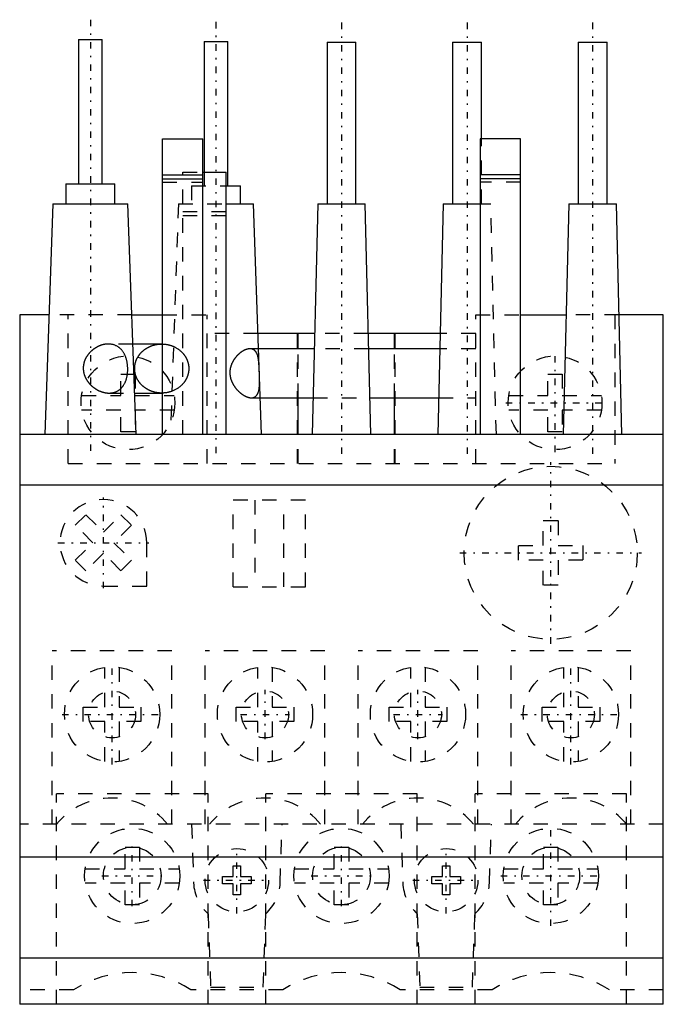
# Model space of a CAD drawing. Extents: x -44.6 to 0, y -10.2 to 58.1.
import ezdxf

# ---------------------------------------------------------------- set-up
doc = ezdxf.new("R2010")
doc.units = 0
doc.linetypes.add('CENTER', pattern=[1.5, 0.45, -0.5, 0.05, -0.5])
doc.linetypes.add('DASHED', pattern=[2, 1, -1])
for name, color, linetype in [('AM_0', 7, 'CONTINUOUS'), ('AM_3', 7, 'DASHED'), ('AM_7', 7, 'CENTER')]:
    doc.layers.add(name, color=color, linetype=linetype)

msp = doc.modelspace()

# ---------------------------------------------------------------- linework, layer by layer
at = {"layer": 'AM_0', "color": 7, "linetype": 'CONTINUOUS'}
for p, q in [((-40.515, 56.697), (-40.515, 46.697)), ((-40.515, 56.697), (-38.885, 56.697)), ((-38.885, 46.697), (-38.885, 56.697)), ((-31.813, 56.55), (-31.813, 47.497)), ((-31.813, 56.55), (-30.183, 56.55)), ((-30.183, 46.55), (-30.183, 56.55)), ((-23.3, 56.5), (-23.3, 45.3)), ((-23.3, 56.5), (-21.3, 56.5)), ((-21.3, 45.3), (-21.3, 56.5)), ((-14.6, 56.5), (-14.6, 45.3)), ((-14.6, 56.5), (-12.6, 56.5)), ((-12.6, 49.8), (-12.6, 56.5)), ((-5.9, 56.5), (-5.9, 45.3)), ((-5.9, 56.5), (-3.9, 56.5)), ((-3.9, 45.3), (-3.9, 56.5)), ((-34.7, 49.8), (-31.9, 49.8)), ((-34.7, 29.3), (-34.7, 49.8)), ((-31.9, 29.3), (-31.9, 49.8)), ((-12.7, 49.8), (-12.7, 29.3)), ((-9.9, 49.8), (-12.7, 49.8)), ((-9.9, 29.3), (-9.9, 49.8)), ((-34.7, 47.3), (-31.9, 47.3)), ((-31.9, 47.497), (-30.3, 47.497)), ((-30.3, 29.3), (-30.3, 47.497)), ((-9.9, 47.3), (-12.7, 47.3)), ((-41.4, 46.697), (-41.4, 45.3)), ((-41.4, 46.697), (-38, 46.697)), ((-38, 45.3), (-38, 46.697)), ((-34.7, 47.03), (-31.9, 47.03)), ((-30.299, 46.55), (-29.298, 46.55)), ((-29.298, 45.3), (-29.298, 46.55)), ((-9.9, 47.03), (-12.7, 47.03)), ((-42.301, 45.3), (-42.86, 29.3)), ((-42.301, 45.3), (-37.099, 45.3)), ((-36.54, 29.3), (-37.099, 45.3)), ((-30.299, 45.3), (-28.396, 45.3)), ((-27.838, 29.3), (-28.396, 45.3)), ((-23.95, 45.3), (-24.33, 29.3)), ((-23.95, 45.3), (-20.65, 45.3)), ((-20.27, 29.3), (-20.65, 45.3)), ((-15.25, 45.3), (-15.63, 29.3)), ((-15.25, 45.3), (-12.7, 45.3)), ((-6.55, 45.3), (-6.93, 29.3)), ((-6.55, 45.3), (-3.25, 45.3)), ((-2.87, 29.3), (-3.25, 45.3)), ((-44.6, 37.6), (-44.6, -10.2)), ((-42.57, 37.6), (-44.6, 37.6)), ((-36.83, 37.6), (-34.7, 37.6)), ((-9.9, 37.6), (-6.733, 37.6)), ((0, 37.6), (-3.067, 37.6)), ((0, -10.2), (0, 37.6)), ((-24.164, 36.3), (-28.082, 36.3)), ((-25.299, 35.25), (-25.299, 36.3)), ((-15.464, 36.3), (-20.436, 36.3)), ((-18.63, 35.25), (-18.63, 36.3)), ((-34.7, 35.579), (-36.759, 35.58)), ((-24.189, 35.25), (-28.046, 35.25)), ((-15.489, 35.25), (-20.411, 35.25)), ((-36.64, 32.18), (-34.7, 32.181)), ((-27.927, 31.85), (-24.27, 31.85)), ((-25.299, 29.3), (-25.299, 31.85)), ((-20.33, 31.85), (-15.57, 31.85)), ((-18.63, 29.3), (-18.63, 31.85)), ((0, 29.3), (-44.6, 29.3)), ((0, 25.8), (-44.6, 25.8)), ((0, 0), (-44.6, 0)), ((0, -6.997), (-44.6, -6.997)), ((0, -10.2), (-44.6, -10.2))]:
    msp.add_line(p, q, dxfattribs=at)
at = {"layer": 'AM_3', "color": 6, "linetype": 'DASHED'}
for p, q in [((-12.6, 45.3), (-12.6, 49.8)), ((-33.3, 29.3), (-33.3, 47.497)), ((-33.3, 47.497), (-31.9, 47.497)), ((-31.813, 47.497), (-31.813, 46.55)), ((-34.7, 46.8), (-31.9, 46.8)), ((-32.698, 46.55), (-32.698, 45.3)), ((-32.698, 46.55), (-30.299, 46.55)), ((-9.9, 46.8), (-12.7, 46.8)), ((-33.6, 45.3), (-34.158, 29.3)), ((-33.6, 45.3), (-30.299, 45.3)), ((-12.7, 45.3), (-11.95, 45.3)), ((-11.57, 29.3), (-11.95, 45.3)), ((-33.3, 44.768), (-30.3, 44.768)), ((-33.3, 44.5), (-30.3, 44.5)), ((-36.83, 37.6), (-42.57, 37.6)), ((-41.25, 27.3), (-41.25, 37.6)), ((-34.7, 37.6), (-31.6, 37.6)), ((-31.6, 27.3), (-31.6, 37.6)), ((-13, 37.6), (-9.9, 37.6)), ((-13, 27.3), (-13, 37.6)), ((-3.067, 37.6), (-6.733, 37.6)), ((-3.35, 37.6), (-3.35, 27.3)), ((-28.082, 36.3), (-31.6, 36.3)), ((-25.357, 27.3), (-25.357, 36.3)), ((-20.436, 36.3), (-24.164, 36.3)), ((-18.572, 27.3), (-18.572, 36.3)), ((-13, 36.3), (-15.464, 36.3)), ((-36.759, 35.58), (-38.457, 35.58)), ((-28.046, 35.25), (-28.64, 35.25)), ((-25.299, 31.85), (-25.299, 35.25)), ((-20.411, 35.25), (-24.189, 35.25)), ((-18.63, 31.85), (-18.63, 35.25)), ((-13, 35.25), (-15.489, 35.25)), ((-37.6, 33.5), (-36.6, 33.5)), ((-37.6, 32), (-37.6, 33.5)), ((-36.6, 33.5), (-36.6, 32)), ((-8, 33.5), (-7, 33.5)), ((-8, 32), (-8, 33.5)), ((-7, 33.5), (-7, 32)), ((-38.407, 32.18), (-36.64, 32.18)), ((-40.311, 32), (-37.6, 32)), ((-36.6, 32), (-33.889, 32)), ((-28.545, 31.85), (-27.927, 31.85)), ((-24.27, 31.85), (-20.33, 31.85)), ((-15.57, 31.85), (-13, 31.85)), ((-10.711, 32), (-8, 32)), ((-7, 32), (-4.289, 32)), ((-37.6, 31), (-40.311, 31)), ((-37.6, 29.5), (-37.6, 31)), ((-36.6, 31), (-36.6, 29.5)), ((-33.889, 31), (-36.6, 31)), ((-8, 31), (-10.711, 31)), ((-8, 29.5), (-8, 31)), ((-7, 31), (-7, 29.5)), ((-4.289, 31), (-7, 31)), ((-36.6, 29.5), (-37.6, 29.5)), ((-7, 29.5), (-8, 29.5)), ((-25.299, 27.3), (-25.299, 29.3)), ((-18.63, 27.3), (-18.63, 29.3)), ((-41.25, 27.3), (-3.35, 27.3)), ((-29.8, 18.75), (-29.8, 24.75)), ((-24.8, 24.75), (-29.8, 24.75)), ((-28.3, 24.75), (-28.3, 18.75)), ((-26.3, 18.75), (-26.3, 24.75)), ((-24.8, 18.75), (-24.8, 24.75)), ((-40.745, 23.016), (-40.016, 23.745)), ((-40.016, 23.745), (-38.8, 22.528)), ((-38.8, 22.528), (-37.584, 23.745)), ((-37.584, 23.745), (-36.855, 23.016)), ((-8.315, 21.615), (-8.315, 23.335)), ((-8.315, 23.335), (-7.285, 23.335)), ((-7.285, 23.335), (-7.285, 21.615)), ((-39.528, 21.8), (-40.745, 23.016)), ((-36.855, 23.016), (-38.072, 21.8)), ((-40.745, 20.584), (-39.528, 21.8)), ((-38.072, 21.8), (-36.855, 20.584)), ((-35.8, 18.8), (-35.8, 21.8)), ((-10.035, 20.585), (-10.035, 21.615)), ((-10.035, 21.615), (-8.315, 21.615)), ((-7.285, 21.615), (-5.565, 21.615)), ((-5.565, 21.615), (-5.565, 20.585)), ((-40.016, 19.855), (-40.745, 20.584)), ((-38.8, 21.072), (-40.016, 19.855)), ((-37.584, 19.855), (-38.8, 21.072)), ((-36.855, 20.584), (-37.584, 19.855)), ((-8.315, 20.585), (-10.035, 20.585)), ((-8.315, 18.865), (-8.315, 20.585)), ((-5.565, 20.585), (-7.285, 20.585)), ((-7.285, 20.585), (-7.285, 18.865)), ((-38.8, 18.8), (-35.8, 18.8)), ((-29.8, 18.75), (-24.8, 18.75)), ((-7.285, 18.865), (-8.315, 18.865)), ((-42.35, 2.3), (-42.35, 14.3)), ((-34.05, 14.3), (-42.35, 14.3)), ((-34.05, 2.3), (-34.05, 14.3)), ((-31.75, 2.3), (-31.75, 14.3)), ((-23.45, 14.3), (-31.75, 14.3)), ((-23.45, 2.3), (-23.45, 14.3)), ((-21.15, 2.3), (-21.15, 14.3)), ((-12.85, 14.3), (-21.15, 14.3)), ((-12.85, 2.3), (-12.85, 14.3)), ((-10.55, 2.3), (-10.55, 14.3)), ((-2.25, 14.3), (-10.55, 14.3)), ((-2.25, 2.3), (-2.25, 14.3)), ((-38.7, 10.4), (-38.7, 13.162)), ((-37.7, 13.162), (-37.7, 10.4)), ((-28.1, 10.4), (-28.1, 13.162)), ((-27.1, 13.162), (-27.1, 10.4)), ((-17.5, 10.4), (-17.5, 13.162)), ((-16.5, 13.162), (-16.5, 10.4)), ((-6.9, 10.4), (-6.9, 13.162)), ((-5.9, 13.162), (-5.9, 10.4)), ((-40.2, 10.4), (-38.7, 10.4)), ((-40.2, 9.4), (-40.2, 10.4)), ((-37.7, 10.4), (-36.2, 10.4)), ((-36.2, 10.4), (-36.2, 9.4)), ((-29.6, 10.4), (-28.1, 10.4)), ((-29.6, 9.4), (-29.6, 10.4)), ((-27.1, 10.4), (-25.6, 10.4)), ((-25.6, 10.4), (-25.6, 9.4)), ((-19, 10.4), (-17.5, 10.4)), ((-19, 9.4), (-19, 10.4)), ((-16.5, 10.4), (-15, 10.4)), ((-15, 10.4), (-15, 9.4)), ((-8.4, 10.4), (-6.9, 10.4)), ((-8.4, 9.4), (-8.4, 10.4)), ((-5.9, 10.4), (-4.4, 10.4)), ((-4.4, 10.4), (-4.4, 9.4)), ((-38.7, 9.4), (-40.2, 9.4)), ((-38.7, 6.638), (-38.7, 9.4)), ((-37.7, 9.4), (-37.7, 6.638)), ((-36.2, 9.4), (-37.7, 9.4)), ((-28.1, 9.4), (-29.6, 9.4)), ((-28.1, 6.638), (-28.1, 9.4)), ((-27.1, 9.4), (-27.1, 6.638)), ((-25.6, 9.4), (-27.1, 9.4)), ((-17.5, 9.4), (-19, 9.4)), ((-17.5, 6.638), (-17.5, 9.4)), ((-16.5, 9.4), (-16.5, 6.638)), ((-15, 9.4), (-16.5, 9.4)), ((-6.9, 9.4), (-8.4, 9.4)), ((-6.9, 6.638), (-6.9, 9.4)), ((-5.9, 9.4), (-5.9, 6.638)), ((-4.4, 9.4), (-5.9, 9.4)), ((-42.05, -10.2), (-42.05, 4.4)), ((-31.55, 4.4), (-42.05, 4.4)), ((-31.55, -10.2), (-31.55, 4.4)), ((-27.55, -10.2), (-27.55, 4.4)), ((-17.05, 4.4), (-27.55, 4.4)), ((-17.05, -10.2), (-17.05, 4.4)), ((-2.54, 4.4), (-13.04, 4.4)), ((-13.04, -10.2), (-13.04, 4.4)), ((-2.54, -10.2), (-2.54, 4.4)), ((0, 2.3), (-44.6, 2.3)), ((-32.691, 2.3), (-32.548, -1.788)), ((-26.552, -1.788), (-26.409, 2.3)), ((-18.191, 2.3), (-18.048, -1.788)), ((-12.052, -1.788), (-11.909, 2.3)), ((-37.3, 0.7), (-36.3, 0.7)), ((-37.3, -0.8), (-37.3, 0.7)), ((-36.3, 0.7), (-36.3, -0.8)), ((-22.8, 0.7), (-21.8, 0.7)), ((-22.8, -0.8), (-22.8, 0.7)), ((-21.8, 0.7), (-21.8, -0.8)), ((-8.3, 0.7), (-7.3, 0.7)), ((-8.3, -0.8), (-8.3, 0.7)), ((-7.3, 0.7), (-7.3, -0.8)), ((-29.8, -0.6), (-29.3, -0.6)), ((-29.8, -1.35), (-29.8, -0.6)), ((-29.3, -0.6), (-29.3, -1.35)), ((-15.3, -0.6), (-14.8, -0.6)), ((-15.3, -1.35), (-15.3, -0.6)), ((-14.8, -0.6), (-14.8, -1.35)), ((-40.062, -0.8), (-37.3, -0.8)), ((-36.3, -0.8), (-33.538, -0.8)), ((-30.55, -1.85), (-30.55, -1.35)), ((-30.55, -1.35), (-29.8, -1.35)), ((-29.3, -1.35), (-28.55, -1.35)), ((-28.55, -1.35), (-28.55, -1.85)), ((-25.562, -0.8), (-22.8, -0.8)), ((-21.8, -0.8), (-19.038, -0.8)), ((-16.05, -1.85), (-16.05, -1.35)), ((-16.05, -1.35), (-15.3, -1.35)), ((-14.8, -1.35), (-14.05, -1.35)), ((-14.05, -1.35), (-14.05, -1.85)), ((-11.062, -0.8), (-8.3, -0.8)), ((-7.3, -0.8), (-4.538, -0.8)), ((-37.3, -1.8), (-40.062, -1.8)), ((-37.3, -3.3), (-37.3, -1.8)), ((-36.3, -1.8), (-36.3, -3.3)), ((-33.538, -1.8), (-36.3, -1.8)), ((-29.8, -1.85), (-30.55, -1.85)), ((-29.8, -2.6), (-29.8, -1.85)), ((-28.55, -1.85), (-29.3, -1.85)), ((-29.3, -1.85), (-29.3, -2.6)), ((-22.8, -1.8), (-25.562, -1.8)), ((-22.8, -3.3), (-22.8, -1.8)), ((-21.8, -1.8), (-21.8, -3.3)), ((-19.038, -1.8), (-21.8, -1.8)), ((-15.3, -1.85), (-16.05, -1.85)), ((-15.3, -2.6), (-15.3, -1.85)), ((-14.05, -1.85), (-14.8, -1.85)), ((-14.8, -1.85), (-14.8, -2.6)), ((-8.3, -1.8), (-11.062, -1.8)), ((-8.3, -3.3), (-8.3, -1.8)), ((-7.3, -1.8), (-7.3, -3.3)), ((-4.538, -1.8), (-7.3, -1.8)), ((-29.3, -2.6), (-29.8, -2.6)), ((-14.8, -2.6), (-15.3, -2.6)), ((-36.3, -3.3), (-37.3, -3.3)), ((-21.8, -3.3), (-22.8, -3.3)), ((-7.3, -3.3), (-8.3, -3.3)), ((-31.549, -3.92), (-31.372, -9)), ((-27.727, -9), (-27.55, -3.919)), ((-17.049, -3.92), (-16.872, -9)), ((-13.227, -9), (-13.05, -3.919)), ((-40.869, -9.2), (-44.6, -9.2)), ((-26.369, -9.2), (-32.731, -9.2)), ((-31.372, -9), (-27.727, -9)), ((-11.869, -9.2), (-18.231, -9.2)), ((-16.872, -9), (-13.227, -9)), ((0, -9.2), (-3.731, -9.2))]:
    msp.add_line(p, q, dxfattribs=at)
for points in [[(-38.457, 35.58), (-38.468, 35.58), (-38.49, 35.58), (-38.512, 35.579), (-38.523, 35.578), (-38.534, 35.578), (-38.556, 35.577), (-38.579, 35.575), (-38.601, 35.573), (-38.624, 35.57), (-38.647, 35.567), (-38.658, 35.566), (-38.67, 35.564), (-38.693, 35.561), (-38.716, 35.557), (-38.739, 35.553), (-38.762, 35.548), (-38.785, 35.543), (-38.797, 35.54), (-38.808, 35.538), (-38.832, 35.532), (-38.855, 35.526), (-38.866, 35.523), (-38.878, 35.52), (-38.901, 35.513), (-38.925, 35.506), (-38.936, 35.502), (-38.948, 35.498), (-38.971, 35.49), (-38.994, 35.482), (-39.017, 35.474), (-39.04, 35.465), (-39.063, 35.456), (-39.075, 35.451), (-39.086, 35.446), (-39.109, 35.436), (-39.132, 35.426), (-39.154, 35.416), (-39.177, 35.405), (-39.199, 35.394), (-39.21, 35.388), (-39.221, 35.382), (-39.244, 35.371), (-39.266, 35.359), (-39.287, 35.346), (-39.309, 35.334), (-39.331, 35.321), (-39.341, 35.314), (-39.352, 35.308), (-39.373, 35.294), (-39.394, 35.281), (-39.415, 35.267), (-39.435, 35.253), (-39.455, 35.239), (-39.465, 35.231), (-39.475, 35.224), (-39.495, 35.209), (-39.515, 35.194), (-39.534, 35.179), (-39.553, 35.164), (-39.572, 35.148), (-39.581, 35.14), (-39.591, 35.133), (-39.609, 35.117), (-39.627, 35.101), (-39.636, 35.093), (-39.644, 35.084), (-39.662, 35.068), (-39.68, 35.051), (-39.688, 35.043), (-39.697, 35.034), (-39.714, 35.017), (-39.731, 34.999), (-39.748, 34.981), (-39.765, 34.963), (-39.781, 34.945), (-39.789, 34.935), (-39.797, 34.926), (-39.814, 34.907), (-39.829, 34.888), (-39.845, 34.868), (-39.861, 34.848), (-39.876, 34.828), (-39.883, 34.818), (-39.891, 34.808), (-39.905, 34.787), (-39.92, 34.767), (-39.934, 34.746), (-39.948, 34.724), (-39.961, 34.703), (-39.968, 34.692), (-39.974, 34.681), (-39.987, 34.659), (-40, 34.637), (-40.012, 34.615), (-40.024, 34.593), (-40.035, 34.57), (-40.041, 34.559), (-40.046, 34.548), (-40.057, 34.525), (-40.067, 34.502), (-40.078, 34.479), (-40.087, 34.455), (-40.096, 34.432), (-40.101, 34.42), (-40.105, 34.408), (-40.114, 34.385), (-40.122, 34.361), (-40.126, 34.349), (-40.13, 34.337), (-40.137, 34.313), (-40.144, 34.289), (-40.147, 34.277), (-40.15, 34.265), (-40.156, 34.241), (-40.162, 34.216), (-40.167, 34.192), (-40.172, 34.168), (-40.176, 34.144), (-40.178, 34.131), (-40.18, 34.119), (-40.183, 34.095), (-40.187, 34.071), (-40.189, 34.046), (-40.191, 34.022), (-40.193, 33.998), (-40.194, 33.986), (-40.195, 33.974), (-40.195, 33.95), (-40.196, 33.926), (-40.196, 33.914)], [(-38.407, 32.18), (-38.385, 32.18), (-38.341, 32.182), (-38.297, 32.184), (-38.275, 32.186), (-38.253, 32.189), (-38.209, 32.195), (-38.166, 32.202), (-38.124, 32.211), (-38.082, 32.221), (-38.04, 32.232), (-38.019, 32.239), (-37.999, 32.246), (-37.959, 32.26), (-37.919, 32.276), (-37.881, 32.294), (-37.843, 32.312), (-37.806, 32.333), (-37.788, 32.343), (-37.77, 32.354), (-37.735, 32.377), (-37.701, 32.401), (-37.684, 32.413), (-37.668, 32.426), (-37.635, 32.452), (-37.604, 32.479), (-37.589, 32.493), (-37.574, 32.507), (-37.546, 32.537), (-37.518, 32.567), (-37.491, 32.598), (-37.466, 32.629), (-37.441, 32.661), (-37.43, 32.678), (-37.418, 32.694), (-37.396, 32.728), (-37.374, 32.763), (-37.353, 32.799), (-37.332, 32.836), (-37.313, 32.875), (-37.304, 32.894), (-37.294, 32.914), (-37.277, 32.954), (-37.26, 32.996), (-37.244, 33.038), (-37.228, 33.081), (-37.214, 33.125), (-37.207, 33.147), (-37.201, 33.17), (-37.189, 33.215), (-37.177, 33.261), (-37.167, 33.308), (-37.157, 33.355), (-37.149, 33.402), (-37.145, 33.427), (-37.141, 33.451), (-37.135, 33.499), (-37.129, 33.548), (-37.124, 33.597), (-37.12, 33.646), (-37.117, 33.696), (-37.116, 33.72), (-37.115, 33.745), (-37.114, 33.794), (-37.114, 33.844), (-37.114, 33.868), (-37.115, 33.893), (-37.116, 33.941), (-37.119, 33.99), (-37.12, 34.015), (-37.122, 34.04), (-37.126, 34.089), (-37.131, 34.139), (-37.137, 34.188), (-37.144, 34.237), (-37.152, 34.287), (-37.157, 34.311), (-37.161, 34.335), (-37.171, 34.384), (-37.182, 34.432), (-37.194, 34.48), (-37.206, 34.527), (-37.22, 34.573), (-37.227, 34.596), (-37.235, 34.619), (-37.25, 34.664), (-37.266, 34.708), (-37.284, 34.751), (-37.302, 34.793), (-37.321, 34.835), (-37.331, 34.855), (-37.341, 34.875), (-37.362, 34.914), (-37.383, 34.953), (-37.406, 34.99), (-37.429, 35.026), (-37.452, 35.06), (-37.465, 35.077), (-37.477, 35.094), (-37.502, 35.126), (-37.528, 35.158), (-37.556, 35.189), (-37.584, 35.22), (-37.614, 35.249), (-37.629, 35.264), (-37.645, 35.278), (-37.676, 35.305), (-37.709, 35.332), (-37.726, 35.345), (-37.743, 35.357), (-37.778, 35.381), (-37.814, 35.404), (-37.832, 35.415), (-37.851, 35.426), (-37.888, 35.446), (-37.927, 35.465), (-37.966, 35.483), (-38.006, 35.499), (-38.047, 35.514), (-38.067, 35.521), (-38.088, 35.527), (-38.13, 35.539), (-38.173, 35.549), (-38.216, 35.558), (-38.259, 35.565), (-38.303, 35.571), (-38.325, 35.574), (-38.347, 35.576), (-38.391, 35.578), (-38.435, 35.58), (-38.457, 35.58)], [(-36.633, 33.88), (-36.633, 33.892), (-36.632, 33.917), (-36.632, 33.942), (-36.631, 33.954), (-36.63, 33.967), (-36.629, 33.991), (-36.627, 34.016), (-36.625, 34.04), (-36.622, 34.065), (-36.619, 34.09), (-36.617, 34.102), (-36.615, 34.114), (-36.611, 34.139), (-36.607, 34.163), (-36.602, 34.187), (-36.597, 34.212), (-36.591, 34.236), (-36.588, 34.248), (-36.585, 34.26), (-36.579, 34.284), (-36.572, 34.308), (-36.569, 34.32), (-36.565, 34.332), (-36.558, 34.356), (-36.55, 34.379), (-36.546, 34.391), (-36.542, 34.403), (-36.533, 34.426), (-36.524, 34.45), (-36.515, 34.473), (-36.505, 34.496), (-36.495, 34.519), (-36.49, 34.531), (-36.485, 34.542), (-36.474, 34.565), (-36.463, 34.587), (-36.451, 34.61), (-36.439, 34.632), (-36.427, 34.654), (-36.421, 34.665), (-36.415, 34.676), (-36.402, 34.698), (-36.388, 34.719), (-36.375, 34.741), (-36.361, 34.762), (-36.346, 34.783), (-36.339, 34.793), (-36.332, 34.804), (-36.317, 34.824), (-36.301, 34.845), (-36.286, 34.865), (-36.27, 34.885), (-36.254, 34.905), (-36.245, 34.915), (-36.237, 34.925), (-36.22, 34.944), (-36.203, 34.963), (-36.185, 34.982), (-36.167, 35.001), (-36.149, 35.019), (-36.14, 35.029), (-36.131, 35.038), (-36.112, 35.056), (-36.093, 35.073), (-36.083, 35.082), (-36.074, 35.091), (-36.054, 35.108), (-36.034, 35.125), (-36.024, 35.133), (-36.014, 35.142), (-35.994, 35.158), (-35.973, 35.174), (-35.952, 35.19), (-35.931, 35.206), (-35.91, 35.221), (-35.899, 35.229), (-35.888, 35.236), (-35.866, 35.251), (-35.844, 35.265), (-35.822, 35.28), (-35.799, 35.293), (-35.776, 35.307), (-35.765, 35.314), (-35.753, 35.32), (-35.73, 35.333), (-35.707, 35.346), (-35.683, 35.358), (-35.659, 35.37), (-35.635, 35.382), (-35.623, 35.388), (-35.611, 35.394), (-35.587, 35.405), (-35.562, 35.415), (-35.537, 35.426), (-35.513, 35.436), (-35.488, 35.446), (-35.475, 35.451), (-35.462, 35.455), (-35.437, 35.464), (-35.411, 35.473), (-35.386, 35.482), (-35.36, 35.49), (-35.334, 35.498), (-35.321, 35.501), (-35.308, 35.505), (-35.282, 35.512), (-35.256, 35.519), (-35.243, 35.522), (-35.229, 35.525), (-35.203, 35.531), (-35.176, 35.537), (-35.163, 35.54), (-35.15, 35.542), (-35.123, 35.547), (-35.096, 35.552), (-35.069, 35.556), (-35.042, 35.56), (-35.015, 35.564), (-35.002, 35.565), (-34.988, 35.567), (-34.961, 35.57), (-34.934, 35.572), (-34.907, 35.575), (-34.88, 35.576), (-34.853, 35.578), (-34.839, 35.578), (-34.825, 35.579), (-34.798, 35.58), (-34.771, 35.58), (-34.757, 35.58)], [(-34.7, 35.579), (-34.678, 35.578), (-34.635, 35.576), (-34.591, 35.573), (-34.57, 35.571), (-34.548, 35.569), (-34.505, 35.565), (-34.462, 35.559), (-34.419, 35.552), (-34.376, 35.545), (-34.334, 35.536), (-34.313, 35.532), (-34.292, 35.527), (-34.25, 35.517), (-34.208, 35.505), (-34.166, 35.493), (-34.125, 35.481), (-34.084, 35.467), (-34.064, 35.46), (-34.044, 35.452), (-34.004, 35.437), (-33.964, 35.421), (-33.945, 35.412)], [(-33.945, 35.412), (-33.924, 35.403), (-33.883, 35.384), (-33.843, 35.364), (-33.823, 35.354), (-33.803, 35.343), (-33.763, 35.322), (-33.725, 35.299), (-33.686, 35.276), (-33.649, 35.252), (-33.612, 35.227), (-33.594, 35.214), (-33.576, 35.201), (-33.541, 35.174), (-33.506, 35.147), (-33.472, 35.118), (-33.439, 35.089), (-33.407, 35.06), (-33.391, 35.045), (-33.375, 35.029), (-33.344, 34.998), (-33.315, 34.967), (-33.3, 34.95)], [(-33.3, 34.95), (-33.293, 34.942), (-33.278, 34.925), (-33.263, 34.908), (-33.256, 34.9), (-33.249, 34.891), (-33.235, 34.874), (-33.222, 34.856), (-33.208, 34.839), (-33.195, 34.821), (-33.182, 34.803), (-33.176, 34.794), (-33.169, 34.785), (-33.157, 34.767), (-33.145, 34.748), (-33.133, 34.73), (-33.121, 34.711), (-33.109, 34.692), (-33.104, 34.683), (-33.098, 34.674), (-33.087, 34.654), (-33.077, 34.635), (-33.071, 34.626), (-33.066, 34.616), (-33.056, 34.597), (-33.046, 34.577), (-33.042, 34.567), (-33.037, 34.558), (-33.028, 34.538), (-33.019, 34.518), (-33.01, 34.498), (-33.001, 34.478), (-32.993, 34.458), (-32.989, 34.448), (-32.985, 34.438), (-32.978, 34.417), (-32.97, 34.397), (-32.963, 34.377), (-32.956, 34.356), (-32.95, 34.335), (-32.947, 34.325), (-32.944, 34.315), (-32.938, 34.294), (-32.932, 34.273), (-32.927, 34.252), (-32.922, 34.231), (-32.917, 34.21), (-32.915, 34.2), (-32.913, 34.189), (-32.909, 34.168), (-32.905, 34.147), (-32.901, 34.126), (-32.898, 34.105), (-32.895, 34.083), (-32.893, 34.073), (-32.892, 34.062), (-32.89, 34.041), (-32.888, 34.019), (-32.886, 33.998), (-32.884, 33.976), (-32.883, 33.955), (-32.883, 33.944), (-32.882, 33.934), (-32.882, 33.912), (-32.881, 33.891), (-32.881, 33.88), (-32.881, 33.869), (-32.882, 33.848), (-32.882, 33.826), (-32.883, 33.816), (-32.883, 33.805), (-32.884, 33.784), (-32.886, 33.762), (-32.888, 33.741), (-32.89, 33.719), (-32.892, 33.698), (-32.893, 33.687), (-32.895, 33.677), (-32.898, 33.655), (-32.901, 33.634), (-32.905, 33.613), (-32.909, 33.592), (-32.913, 33.571), (-32.915, 33.56), (-32.917, 33.55), (-32.922, 33.529), (-32.927, 33.508), (-32.932, 33.487), (-32.938, 33.466), (-32.944, 33.445), (-32.947, 33.435), (-32.95, 33.425), (-32.956, 33.404), (-32.963, 33.383), (-32.97, 33.363), (-32.978, 33.343), (-32.985, 33.322), (-32.989, 33.312), (-32.993, 33.302), (-33.001, 33.282), (-33.01, 33.262), (-33.019, 33.242), (-33.028, 33.222), (-33.037, 33.202), (-33.042, 33.193), (-33.046, 33.183), (-33.056, 33.163), (-33.066, 33.144), (-33.071, 33.134), (-33.077, 33.125), (-33.087, 33.106), (-33.098, 33.086), (-33.104, 33.077), (-33.109, 33.068), (-33.121, 33.049), (-33.133, 33.03), (-33.145, 33.012), (-33.157, 32.993), (-33.169, 32.975), (-33.176, 32.966), (-33.182, 32.957), (-33.195, 32.939), (-33.208, 32.921), (-33.222, 32.904), (-33.235, 32.886), (-33.249, 32.869), (-33.256, 32.86), (-33.263, 32.852), (-33.278, 32.835), (-33.293, 32.818), (-33.3, 32.81)], [(-28.64, 35.25), (-28.647, 35.25), (-28.662, 35.25), (-28.677, 35.249), (-28.684, 35.248), (-28.692, 35.248), (-28.707, 35.247), (-28.722, 35.245), (-28.738, 35.243), (-28.754, 35.24), (-28.77, 35.237), (-28.778, 35.236), (-28.786, 35.234), (-28.802, 35.231), (-28.818, 35.227), (-28.835, 35.223), (-28.851, 35.218), (-28.868, 35.213), (-28.876, 35.21), (-28.885, 35.208), (-28.902, 35.202), (-28.919, 35.196), (-28.928, 35.193), (-28.936, 35.19), (-28.954, 35.183), (-28.971, 35.176), (-28.98, 35.172), (-28.988, 35.168), (-29.006, 35.16), (-29.023, 35.152), (-29.041, 35.144), (-29.059, 35.135), (-29.076, 35.126), (-29.085, 35.121), (-29.094, 35.116), (-29.112, 35.106), (-29.129, 35.096), (-29.147, 35.086), (-29.165, 35.075), (-29.183, 35.064), (-29.191, 35.058), (-29.2, 35.052), (-29.218, 35.041), (-29.236, 35.029), (-29.253, 35.016), (-29.271, 35.004), (-29.288, 34.991), (-29.297, 34.984), (-29.305, 34.978), (-29.323, 34.964), (-29.34, 34.951), (-29.357, 34.937), (-29.374, 34.923), (-29.391, 34.909), (-29.399, 34.901), (-29.407, 34.894), (-29.424, 34.879), (-29.44, 34.864), (-29.457, 34.849), (-29.473, 34.834), (-29.489, 34.818), (-29.496, 34.81), (-29.504, 34.803), (-29.52, 34.787), (-29.535, 34.771), (-29.543, 34.763), (-29.55, 34.754), (-29.565, 34.738), (-29.58, 34.721), (-29.588, 34.713), (-29.595, 34.704), (-29.61, 34.687), (-29.625, 34.669), (-29.64, 34.651), (-29.654, 34.633), (-29.669, 34.615), (-29.676, 34.605), (-29.683, 34.596), (-29.697, 34.577), (-29.711, 34.558), (-29.725, 34.538), (-29.739, 34.518), (-29.752, 34.498), (-29.759, 34.488), (-29.765, 34.478), (-29.778, 34.457), (-29.791, 34.436), (-29.804, 34.415), (-29.816, 34.394), (-29.828, 34.373), (-29.834, 34.362), (-29.84, 34.351), (-29.852, 34.329), (-29.863, 34.307), (-29.874, 34.285), (-29.884, 34.263), (-29.895, 34.24), (-29.9, 34.229), (-29.905, 34.218), (-29.915, 34.195), (-29.924, 34.172), (-29.933, 34.148), (-29.942, 34.125), (-29.95, 34.102), (-29.954, 34.09), (-29.958, 34.078), (-29.966, 34.054), (-29.973, 34.031), (-29.976, 34.019), (-29.98, 34.007), (-29.986, 33.983), (-29.993, 33.959), (-29.995, 33.947), (-29.998, 33.935), (-30.004, 33.91), (-30.009, 33.886), (-30.013, 33.862), (-30.017, 33.838), (-30.021, 33.813), (-30.023, 33.801), (-30.024, 33.789), (-30.027, 33.765), (-30.03, 33.74), (-30.032, 33.716), (-30.034, 33.692), (-30.035, 33.668), (-30.035, 33.656), (-30.036, 33.644), (-30.036, 33.62), (-30.036, 33.595), (-30.036, 33.584)], [(-28.545, 31.85), (-28.531, 31.85), (-28.502, 31.852), (-28.473, 31.854), (-28.459, 31.856), (-28.446, 31.859), (-28.419, 31.865), (-28.392, 31.872), (-28.366, 31.881), (-28.342, 31.891), (-28.317, 31.902), (-28.306, 31.909), (-28.294, 31.916), (-28.272, 31.93), (-28.25, 31.946), (-28.23, 31.964), (-28.21, 31.982), (-28.191, 32.003), (-28.182, 32.013), (-28.173, 32.024), (-28.157, 32.047), (-28.141, 32.071), (-28.133, 32.083), (-28.126, 32.096), (-28.111, 32.122), (-28.098, 32.149), (-28.092, 32.163), (-28.086, 32.177), (-28.074, 32.207), (-28.064, 32.237), (-28.054, 32.268), (-28.045, 32.299), (-28.036, 32.331), (-28.033, 32.348), (-28.029, 32.364), (-28.022, 32.398), (-28.016, 32.433), (-28.01, 32.469), (-28.005, 32.506), (-28, 32.545), (-27.998, 32.564), (-27.996, 32.584), (-27.992, 32.624), (-27.989, 32.666), (-27.986, 32.708), (-27.984, 32.751), (-27.982, 32.795), (-27.981, 32.817), (-27.98, 32.84), (-27.979, 32.885), (-27.979, 32.931), (-27.978, 32.978), (-27.978, 33.025), (-27.978, 33.073), (-27.979, 33.097), (-27.979, 33.121), (-27.98, 33.169), (-27.98, 33.218), (-27.981, 33.267), (-27.982, 33.316), (-27.984, 33.366), (-27.984, 33.39), (-27.985, 33.415), (-27.987, 33.464), (-27.988, 33.514), (-27.989, 33.538), (-27.99, 33.563), (-27.992, 33.611), (-27.993, 33.66), (-27.994, 33.685), (-27.995, 33.71), (-27.997, 33.759), (-27.999, 33.809), (-28.001, 33.858), (-28.004, 33.907), (-28.006, 33.957), (-28.008, 33.981), (-28.009, 34.005), (-28.012, 34.054), (-28.015, 34.102), (-28.018, 34.15), (-28.021, 34.197), (-28.025, 34.243), (-28.027, 34.266), (-28.029, 34.289), (-28.034, 34.334), (-28.038, 34.378), (-28.043, 34.421), (-28.049, 34.463), (-28.055, 34.505), (-28.058, 34.525), (-28.061, 34.545), (-28.068, 34.584), (-28.075, 34.623), (-28.083, 34.66), (-28.091, 34.696), (-28.1, 34.73), (-28.104, 34.747), (-28.109, 34.764), (-28.119, 34.796), (-28.129, 34.828), (-28.141, 34.859), (-28.153, 34.89), (-28.165, 34.919), (-28.172, 34.934), (-28.179, 34.948), (-28.194, 34.975), (-28.209, 35.002), (-28.217, 35.015), (-28.225, 35.027), (-28.242, 35.051), (-28.26, 35.074), (-28.269, 35.085), (-28.279, 35.096), (-28.298, 35.116), (-28.319, 35.135), (-28.34, 35.153), (-28.363, 35.169), (-28.386, 35.184), (-28.398, 35.191), (-28.41, 35.197), (-28.434, 35.209), (-28.46, 35.219), (-28.486, 35.228), (-28.513, 35.235), (-28.54, 35.241), (-28.554, 35.244), (-28.568, 35.246), (-28.597, 35.248), (-28.625, 35.25), (-28.64, 35.25)], [(-40.196, 33.914), (-40.196, 33.901), (-40.196, 33.876), (-40.195, 33.851), (-40.195, 33.839), (-40.194, 33.826), (-40.192, 33.801), (-40.19, 33.776), (-40.188, 33.751), (-40.185, 33.726), (-40.181, 33.701), (-40.18, 33.688), (-40.178, 33.676), (-40.173, 33.651), (-40.169, 33.626), (-40.163, 33.601), (-40.158, 33.576), (-40.152, 33.551), (-40.148, 33.538), (-40.145, 33.526), (-40.138, 33.501), (-40.131, 33.476), (-40.127, 33.464), (-40.123, 33.452), (-40.115, 33.427), (-40.106, 33.403), (-40.102, 33.391), (-40.097, 33.378), (-40.088, 33.354), (-40.078, 33.33), (-40.068, 33.306), (-40.057, 33.282), (-40.046, 33.259), (-40.04, 33.247), (-40.035, 33.235), (-40.023, 33.212), (-40.011, 33.189), (-39.998, 33.166), (-39.986, 33.143), (-39.972, 33.121), (-39.966, 33.109), (-39.959, 33.098), (-39.945, 33.076), (-39.931, 33.054), (-39.917, 33.032), (-39.902, 33.011), (-39.887, 32.989), (-39.879, 32.979), (-39.872, 32.968), (-39.856, 32.948), (-39.84, 32.927), (-39.824, 32.907), (-39.808, 32.887), (-39.791, 32.867), (-39.783, 32.857), (-39.775, 32.847), (-39.758, 32.828), (-39.74, 32.809), (-39.723, 32.791), (-39.706, 32.772), (-39.688, 32.754), (-39.679, 32.745), (-39.67, 32.736), (-39.652, 32.719), (-39.634, 32.702), (-39.625, 32.693), (-39.616, 32.685), (-39.597, 32.668), (-39.579, 32.652), (-39.569, 32.643), (-39.56, 32.635), (-39.54, 32.619), (-39.521, 32.603), (-39.501, 32.587), (-39.481, 32.571), (-39.46, 32.556), (-39.45, 32.548), (-39.439, 32.541), (-39.419, 32.526), (-39.397, 32.511), (-39.376, 32.496), (-39.354, 32.482), (-39.333, 32.468), (-39.322, 32.461), (-39.311, 32.454), (-39.288, 32.441), (-39.266, 32.427), (-39.244, 32.414), (-39.221, 32.402), (-39.198, 32.389), (-39.187, 32.383), (-39.175, 32.377), (-39.152, 32.366), (-39.129, 32.354), (-39.105, 32.343), (-39.082, 32.333), (-39.058, 32.322), (-39.046, 32.317), (-39.035, 32.312), (-39.011, 32.302), (-38.987, 32.293), (-38.963, 32.284), (-38.939, 32.275), (-38.915, 32.267), (-38.903, 32.263), (-38.891, 32.259), (-38.867, 32.252), (-38.843, 32.244), (-38.831, 32.241), (-38.819, 32.238), (-38.795, 32.231), (-38.771, 32.225), (-38.759, 32.222), (-38.747, 32.219), (-38.723, 32.214), (-38.699, 32.209), (-38.675, 32.205), (-38.651, 32.201), (-38.627, 32.197), (-38.615, 32.195), (-38.603, 32.193), (-38.58, 32.19), (-38.556, 32.188), (-38.533, 32.186), (-38.51, 32.184), (-38.487, 32.182), (-38.475, 32.182), (-38.464, 32.181), (-38.441, 32.18), (-38.418, 32.18), (-38.407, 32.18)], [(-34.757, 32.18), (-34.771, 32.18), (-34.798, 32.18), (-34.825, 32.181), (-34.839, 32.182), (-34.853, 32.182), (-34.88, 32.184), (-34.907, 32.185), (-34.934, 32.188), (-34.961, 32.19), (-34.988, 32.193), (-35.002, 32.195), (-35.015, 32.196), (-35.042, 32.2), (-35.069, 32.204), (-35.096, 32.208), (-35.123, 32.213), (-35.15, 32.218), (-35.163, 32.22), (-35.176, 32.223), (-35.203, 32.229), (-35.229, 32.235), (-35.243, 32.238), (-35.256, 32.241), (-35.282, 32.248), (-35.308, 32.255), (-35.321, 32.259), (-35.334, 32.262), (-35.36, 32.27), (-35.386, 32.278), (-35.411, 32.287), (-35.437, 32.296), (-35.462, 32.305), (-35.475, 32.309), (-35.488, 32.314), (-35.513, 32.324), (-35.537, 32.334), (-35.562, 32.345), (-35.587, 32.355), (-35.611, 32.366), (-35.623, 32.372), (-35.635, 32.378), (-35.659, 32.39), (-35.683, 32.402), (-35.707, 32.414), (-35.73, 32.427), (-35.753, 32.44), (-35.765, 32.446), (-35.776, 32.453), (-35.799, 32.467), (-35.822, 32.48), (-35.844, 32.495), (-35.866, 32.509), (-35.888, 32.524), (-35.899, 32.531), (-35.91, 32.539), (-35.931, 32.554), (-35.952, 32.57), (-35.973, 32.586), (-35.994, 32.602), (-36.014, 32.618), (-36.024, 32.627), (-36.034, 32.635), (-36.054, 32.652), (-36.074, 32.669), (-36.083, 32.678), (-36.093, 32.687), (-36.112, 32.704), (-36.131, 32.722), (-36.14, 32.731), (-36.149, 32.741), (-36.167, 32.759), (-36.185, 32.778), (-36.203, 32.797), (-36.22, 32.816), (-36.237, 32.835), (-36.245, 32.845), (-36.254, 32.855), (-36.27, 32.875), (-36.286, 32.895), (-36.301, 32.915), (-36.317, 32.936), (-36.332, 32.956), (-36.339, 32.967), (-36.346, 32.977), (-36.361, 32.998), (-36.375, 33.019), (-36.388, 33.041), (-36.402, 33.062), (-36.415, 33.084), (-36.421, 33.095), (-36.427, 33.106), (-36.439, 33.128), (-36.451, 33.15), (-36.463, 33.173), (-36.474, 33.195), (-36.485, 33.218), (-36.49, 33.229), (-36.495, 33.241), (-36.505, 33.264), (-36.515, 33.287), (-36.524, 33.31), (-36.533, 33.334), (-36.542, 33.357), (-36.546, 33.369), (-36.55, 33.381), (-36.558, 33.404), (-36.565, 33.428), (-36.569, 33.44), (-36.572, 33.452), (-36.579, 33.476), (-36.585, 33.5), (-36.588, 33.512), (-36.591, 33.524), (-36.597, 33.548), (-36.602, 33.573), (-36.607, 33.597), (-36.611, 33.621), (-36.615, 33.646), (-36.617, 33.658), (-36.619, 33.67), (-36.622, 33.695), (-36.625, 33.72), (-36.627, 33.744), (-36.629, 33.769), (-36.63, 33.793), (-36.631, 33.806), (-36.632, 33.818), (-36.632, 33.843), (-36.633, 33.868), (-36.633, 33.88)], [(-30.036, 33.584), (-30.036, 33.571), (-30.035, 33.546), (-30.034, 33.521), (-30.034, 33.509), (-30.033, 33.496), (-30.031, 33.471), (-30.028, 33.446), (-30.026, 33.421), (-30.022, 33.396), (-30.019, 33.371), (-30.017, 33.358), (-30.015, 33.346), (-30.01, 33.321), (-30.005, 33.296), (-30, 33.271), (-29.994, 33.246), (-29.988, 33.221), (-29.985, 33.208), (-29.981, 33.196), (-29.974, 33.171), (-29.967, 33.146), (-29.963, 33.134), (-29.959, 33.122), (-29.951, 33.097), (-29.942, 33.073), (-29.938, 33.06), (-29.933, 33.048), (-29.924, 33.024), (-29.914, 33), (-29.904, 32.976), (-29.894, 32.952), (-29.883, 32.929), (-29.878, 32.917), (-29.872, 32.905), (-29.861, 32.882), (-29.849, 32.859), (-29.837, 32.836), (-29.825, 32.813), (-29.813, 32.79), (-29.806, 32.779), (-29.8, 32.768), (-29.787, 32.746), (-29.773, 32.724), (-29.76, 32.702), (-29.746, 32.681), (-29.732, 32.659), (-29.725, 32.649), (-29.718, 32.638), (-29.703, 32.618), (-29.689, 32.597), (-29.674, 32.577), (-29.659, 32.557), (-29.644, 32.537), (-29.636, 32.527), (-29.628, 32.517), (-29.613, 32.498), (-29.597, 32.479), (-29.582, 32.46), (-29.566, 32.442), (-29.55, 32.424), (-29.542, 32.415), (-29.534, 32.406), (-29.518, 32.389), (-29.502, 32.372), (-29.494, 32.363), (-29.486, 32.355), (-29.47, 32.338), (-29.453, 32.321), (-29.445, 32.313), (-29.437, 32.305), (-29.42, 32.289), (-29.403, 32.273), (-29.385, 32.257), (-29.368, 32.241), (-29.35, 32.226), (-29.342, 32.218), (-29.333, 32.21), (-29.315, 32.195), (-29.297, 32.181), (-29.279, 32.166), (-29.261, 32.152), (-29.243, 32.138), (-29.233, 32.131), (-29.224, 32.124), (-29.206, 32.111), (-29.187, 32.097), (-29.169, 32.084), (-29.15, 32.072), (-29.132, 32.059), (-29.122, 32.053), (-29.113, 32.047), (-29.094, 32.036), (-29.076, 32.024), (-29.057, 32.013), (-29.038, 32.002), (-29.02, 31.992), (-29.01, 31.987), (-29.001, 31.982), (-28.982, 31.972), (-28.964, 31.963), (-28.945, 31.954), (-28.927, 31.945), (-28.909, 31.937), (-28.899, 31.933), (-28.89, 31.929), (-28.872, 31.922), (-28.854, 31.914), (-28.845, 31.911), (-28.836, 31.908), (-28.818, 31.901), (-28.8, 31.895), (-28.791, 31.892), (-28.783, 31.889), (-28.765, 31.884), (-28.748, 31.879), (-28.73, 31.875), (-28.713, 31.871), (-28.696, 31.867), (-28.688, 31.865), (-28.68, 31.863), (-28.663, 31.86), (-28.647, 31.858), (-28.631, 31.856), (-28.615, 31.854), (-28.599, 31.852), (-28.591, 31.852), (-28.583, 31.851), (-28.568, 31.85), (-28.553, 31.85), (-28.545, 31.85)], [(-33.3, 32.81), (-33.317, 32.791), (-33.351, 32.755), (-33.386, 32.72), (-33.404, 32.702), (-33.423, 32.685), (-33.46, 32.652), (-33.499, 32.619), (-33.538, 32.588), (-33.579, 32.557), (-33.62, 32.528), (-33.641, 32.514), (-33.663, 32.499), (-33.706, 32.472), (-33.75, 32.446), (-33.794, 32.421), (-33.84, 32.397), (-33.886, 32.374), (-33.91, 32.363), (-33.933, 32.353), (-33.981, 32.332), (-34.029, 32.313), (-34.053, 32.304)], [(-34.053, 32.304), (-34.07, 32.298), (-34.105, 32.286), (-34.14, 32.275), (-34.157, 32.269), (-34.175, 32.264), (-34.21, 32.254), (-34.245, 32.245), (-34.281, 32.236), (-34.317, 32.228), (-34.353, 32.22), (-34.371, 32.216), (-34.389, 32.213), (-34.425, 32.207), (-34.461, 32.201), (-34.498, 32.196), (-34.534, 32.192), (-34.571, 32.188), (-34.589, 32.187), (-34.608, 32.185), (-34.645, 32.183), (-34.682, 32.181), (-34.7, 32.181)]]:
    msp.add_lwpolyline(points, dxfattribs=at)
for centre, radius in [((-37.1, 31.5), 3.25), ((-7.5, 31.5), 3.25), ((-7.8, 21.1), 6), ((-38.2, 9.9), 3.3), ((-27.6, 9.9), 3.3), ((-17, 9.9), 3.3), ((-6.4, 9.9), 3.3), ((-38.2, 9.9), 1.627), ((-27.6, 9.9), 1.627), ((-17, 9.9), 1.627), ((-6.4, 9.9), 1.627), ((-36.8, -1.3), 3.3), ((-22.3, -1.3), 3.3), ((-7.8, -1.3), 3.3), ((-36.8, -1.3), 2), ((-22.3, -1.3), 2), ((-7.8, -1.3), 2), ((-29.55, -1.6), 2.2), ((-15.05, -1.6), 2.2)]:
    msp.add_circle(centre, radius, dxfattribs=at)
for centre, radius, start, end in [((-38.8, 21.8), 3, 0, 270), ((-38.2, -0.9), 5, 39.79182, 140.20818), ((-27.6, -0.9), 5, 39.79182, 140.20818), ((-17, -0.9), 5, 39.79182, 140.20818), ((-6.4, -0.9), 5, 39.79182, 140.20818), ((-29.55, -1.683), 3, 182, 228.20476), ((-29.55, -1.683), 3, 311.82169, 358), ((-15.05, -1.683), 3, 182, 228.20476), ((-15.05, -1.683), 3, 311.82169, 358), ((-36.8, -15.5), 7.5, 57.14012, 122.85988), ((-22.3, -15.5), 7.5, 57.14012, 122.85988), ((-7.8, -15.5), 7.5, 57.14012, 122.85988)]:
    msp.add_arc(centre, radius, start, end, dxfattribs=at)
at = {"layer": 'AM_7', "color": 4, "linetype": 'CENTER'}
for p, q in [((-39.7, 58.067), (-39.7, 27.93)), ((-30.998, 57.912), (-30.998, 27.938)), ((-22.3, 57.862), (-22.3, 27.887)), ((-13.6, 57.862), (-13.6, 27.887)), ((-4.9, 57.862), (-4.9, 27.887)), ((-7.5, 28.088), (-7.5, 34.912)), ((-10.912, 31.5), (-4.088, 31.5)), ((-7.8, 14.8), (-7.8, 27.4)), ((-38.8, 18.65), (-38.8, 24.95)), ((-41.95, 21.8), (-35.65, 21.8)), ((-14.1, 21.1), (-1.5, 21.1)), ((-38.2, 6.435), (-38.2, 13.365)), ((-6.4, 6.435), (-6.4, 13.365)), ((-27.6, 8.192), (-27.6, 11.608)), ((-17, 8.192), (-17, 11.608)), ((-41.665, 9.9), (-34.735, 9.9)), ((-29.308, 9.9), (-25.892, 9.9)), ((-18.708, 9.9), (-15.292, 9.9)), ((-9.865, 9.9), (-2.935, 9.9)), ((-7.8, -4.765), (-7.8, 2.165)), ((-36.8, -3.4), (-36.8, 0.8)), ((-29.55, -3.91), (-29.55, 0.71)), ((-22.3, -3.4), (-22.3, 0.8)), ((-15.05, -3.91), (-15.05, 0.71)), ((-38.9, -1.3), (-34.7, -1.3)), ((-24.4, -1.3), (-20.2, -1.3)), ((-11.265, -1.3), (-4.335, -1.3)), ((-31.86, -1.6), (-27.24, -1.6)), ((-17.36, -1.6), (-12.74, -1.6))]:
    msp.add_line(p, q, dxfattribs=at)

doc.saveas('drawing.dxf')
